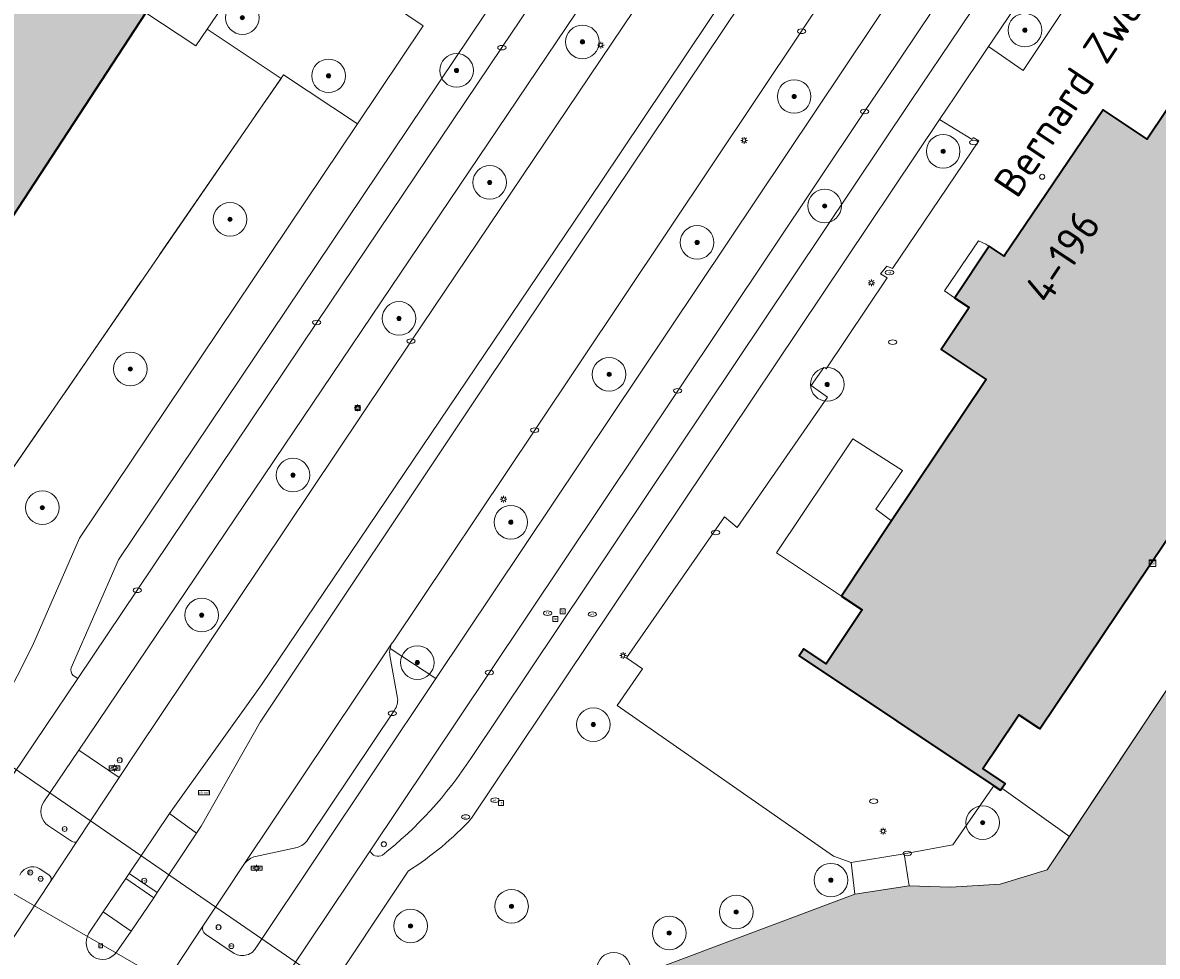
# Model space of a CAD drawing. Header units: metres. Extents: x 125349 to 128236, y 501602 to 503797.
# Tile 78 of 256: x 126357 to 126425, y 502054 to 502109. Entities that reach past the tile are written whole.
import ezdxf
from ezdxf.enums import TextEntityAlignment as Align

# ---------------------------------------------------------------- set-up
doc = ezdxf.new("R2010")
doc.units = ezdxf.units.M
doc.linetypes.add('IE-TERREINAFSCHEIDING-SO', pattern=[10, 8, -2])
doc.layers.get('0').update_dxf_attribs({"linetype": 'CONTINUOUS'})
for name, color, linetype, lineweight in [('B-WE-GK-BESCHOEIING-G', 130, 'GK-BESCHOEIING-SO', 18), ('B-WE-GR-BEPLANTING_CULTUUR_BOSPLANTSOEN-GV', 90, 'CONTINUOUS', 18), ('B-WE-GR-BEPLANTING_CULTUUR_HEESTERS-GV', 90, 'CONTINUOUS', 18), ('B-WE-GR-BOOM-S-500', 90, 'CONTINUOUS', 18), ('B-WE-GR-GROENVOORZIENING-GV', 80, 'CONTINUOUS', 18), ('B-WE-IE-MEUBILAIR-S', 7, 'CONTINUOUS', 18), ('B-WE-IE-TERREINAFSCHEIDING-G', 210, 'IE-TERREINAFSCHEIDING-SO', 18), ('B-WE-KW-KUNSTWERK_DUIKER-G', 170, 'CONTINUOUS', 18), ('B-WE-OG-BEBOUWING-GV', 7, 'CONTINUOUS', 35), ('B-WE-OG-BEBOUWING-T18', 10, 'CONTINUOUS', 18), ('B-WE-OG-TERREIN_ERF-GV', 7, 'CONTINUOUS', 18), ('B-WE-OG-TOPOGRAFIE-T18', 10, 'CONTINUOUS', 18), ('B-WE-OG-WATER-GV', 130, 'CONTINUOUS', 18), ('B-WE-VH-GESLOTENVERHARDING-GV', 10, 'CONTINUOUS', 18), ('B-WE-VH-GESLOTENVERHARDING_ASFALT-GV', 10, 'CONTINUOUS', 18), ('B-WE-VH-OPENVERHARDING-GV', 90, 'CONTINUOUS', 18), ('B-WE-VH-OPENVERHARDING_BETONSTRAATSTEEN-GV', 90, 'CONTINUOUS', 18), ('B-WE-VH-OPENVERHARDING_TEGEL-GV', 90, 'CONTINUOUS', 18), ('B-WE-VW-MARKERING_PICTOGRAM-G', 7, 'CONTINUOUS', 18)]:
    doc.layers.add(name, color=color, linetype=linetype, lineweight=lineweight)
doc.layers.add('B-WE-OG-BEBOUWING-V', color=7, linetype='CONTINUOUS', lineweight=18, true_color=0xcc646e)
doc.layers.add('B-WE-OG-WATER-V', color=7, linetype='CONTINUOUS', lineweight=18, true_color=0xbee8ff)
doc.styles.add('NLCS-ISO', font='NLCS-ISO.ttf')
doc.styles.add('NLCS-ISO-M1000-T18', font='NLCS-ISO.ttf', dxfattribs={"height": 1.8})
doc.linetypes.add('GK-BESCHOEIING-SO', pattern='A,18,-3,[1,NLCS.SHX,S=0.6,R=0,X=0,Y=0],-3', length=24)

# ---------------------------------------------------------------- blocks, each defined once
blk = doc.blocks.new('SIE-MEUBILAIR_BORD_LOCATIEPAAL-SO')
blk.add_lwpolyline([(-0.75, -0.75), (0.75, -0.75), (0.75, 0.75), (-0.75, 0.75)], close=True)
at = {"style": 'NLCS-ISO'}
blk.add_text('lp', height=0.75, dxfattribs=at).set_placement((0.01, 0.12), align=Align.MIDDLE_CENTER)
blk = doc.blocks.new('SIE-MEUBILAIR_BORD_STRAATNAAM-SO')
blk.add_lwpolyline([(-1.62, -0.62), (1.62, -0.62), (1.62, 0.62), (-1.62, 0.62)], close=True)
at = {"style": 'NLCS-ISO'}
blk.add_text('straat', height=0.75, dxfattribs=at).set_placement((0, 0.08), align=Align.MIDDLE_CENTER)
blk = doc.blocks.new('SIE-MEUBILAIR_BORD_VERKEER-SO')
blk.add_lwpolyline([(-0.5625, -0.5625), (0.5625, -0.5625), (0.5625, 0.5625), (-0.5625, 0.5625)], close=True)
at = {"style": 'NLCS-ISO'}
blk.add_text('vb', height=0.75, dxfattribs=at).set_placement((0, 0), align=Align.MIDDLE_CENTER)
blk = doc.blocks.new('SIE-MEUBILAIR_BORD_RECLAME-SO')
blk.add_lwpolyline([(-0.75, -0.75), (0.75, -0.75), (0.75, 0.75), (-0.75, 0.75)], close=True)
at = {"style": 'NLCS-ISO'}
blk.add_text('rb', height=0.75, dxfattribs=at).set_placement((0, 0), align=Align.MIDDLE_CENTER)
blk = doc.blocks.new('SIE-MEUBILAIR_KAST_CAI-SO')
for points in [[(-1, 1), (1, 1), (1, 0.84), (-1, 0.84)], [(-1, 0.76), (1, 0.76), (1, -1), (-1, -1)]]:
    blk.add_lwpolyline(points, close=True)
at = {"style": 'NLCS-ISO'}
blk.add_text('cai', height=0.75, dxfattribs=at).set_placement((0, 0), align=Align.MIDDLE_CENTER)
blk = doc.blocks.new('SIE-MEUBILAIR_PAAL_VRI-SO')
blk.add_circle((0, 0), 0.75)
at = {"style": 'NLCS-ISO'}
blk.add_text('vri', height=0.75, dxfattribs=at).set_placement((-0.08, 0.07), align=Align.MIDDLE_CENTER)
blk = doc.blocks.new('SIE-MEUBILAIR_PAAL_LICHTMAST-SO')
for points in [[(-0.62, 0), (-1, 0)], [(-0.71, 0.71), (-0.44, 0.44)], [(0, 1), (0, 0.62)], [(0.44, 0.44), (0.71, 0.71)], [(1, 0), (0.62, 0)], [(-0.71, -0.71), (-0.44, -0.44)], [(0, -0.62), (0, -1)], [(0.44, -0.44), (0.71, -0.71)]]:
    blk.add_lwpolyline(points)
blk.add_circle((0, 0), 0.5)
blk = doc.blocks.new('SIE-MEUBILAIR_PAAL_DRUKKNOPPAAL-SO')
blk.add_circle((0, 0), 0.75)
at = {"style": 'NLCS-ISO'}
blk.add_text('dk', height=0.75, dxfattribs=at).set_placement((0, 0.07), align=Align.MIDDLE_CENTER)
blk = doc.blocks.new('SIE-MEUBILAIR_PAAL_AFSLUITPAAL-SO')
blk.add_circle((0, 0), 0.75)
blk = doc.blocks.new('SIE-MEUBILAIR_PAAL_VERKEERSBORD-SO')
blk.add_circle((0, 0), 0.75)
blk = doc.blocks.new('SIE-MEUBILAIR_PUT_KOLK-SO')
blk.add_ellipse((0, 0), major_axis=(1.25, 0), ratio=0.54)
blk = doc.blocks.new('SIE-MEUBILAIR_PUT_WATERLEIDINGPUT-SO')
blk.add_ellipse((0, 0), major_axis=(1.25, 0), ratio=0.54)
at = {"style": 'NLCS-ISO'}
blk.add_text('wl', height=0.75, dxfattribs=at).set_placement((-0.14, 0), align=Align.MIDDLE_CENTER)
blk = doc.blocks.new('SIE-MEUBILAIR_PUT_BRANDKRAAN-SO')
blk.add_ellipse((0, 0), major_axis=(1.25, 0), ratio=0.54)
at = {"style": 'NLCS-ISO'}
blk.add_text('bk', height=0.75, dxfattribs=at).set_placement((0.03, 0), align=Align.MIDDLE_CENTER)
blk = doc.blocks.new('SGR-BOOM_01-SO')
at = {"linetype": 'ByBlock', "lineweight": 18}
h = blk.add_hatch(color=0, dxfattribs=at)
h.dxf.hatch_style = 1
edge = h.paths.add_edge_path()
edge.add_arc((0, 0), 0.25, 0, 360)
at = {"color": 0, "linetype": 'ByBlock', "lineweight": 18}
for radius in [2, 0.25]:
    blk.add_circle((0, 0), radius, dxfattribs=at)

msp = doc.modelspace()

# ---------------------------------------------------------------- hatches: boundary and pattern name
at = {"layer": 'B-WE-OG-BEBOUWING-V'}
for points in [[(126340.972, 502125.443), (126335.585, 502129.115), (126335.703, 502129.289), (126335.439, 502129.469), (126330.712, 502122.535), (126337.408, 502117.945), (126337.629, 502118.247), (126338.703, 502117.515), (126340.447, 502116.326), (126337.438, 502111.979), (126336.639, 502112.481), (126335.635, 502111.034), (126334.28, 502109.087), (126333.326, 502107.74), (126323.046, 502114.642), (126319.29, 502108.944), (126320.748, 502107.958), (126317.111, 502102.46), (126317.083, 502102.418), (126331.633, 502092.743), (126332.687, 502094.29), (126345.362, 502085.757), (126349.73, 502092.297), (126347.984, 502093.451), (126352.101, 502099.391), (126355.793, 502096.977), (126364.365, 502110.085), (126357.416, 502114.677), (126357.263, 502114.45), (126357.487, 502114.299), (126356.481, 502112.807), (126353.618, 502114.694), (126349.275, 502117.556), (126342.884, 502121.767), (126340.951, 502123.085), (126342.173, 502124.878), (126341.909, 502125.059), (126341.79, 502124.885)], [(126417.509, 502067.528), (126417.587, 502067.476), (126451.334, 502117.722), (126441.132, 502124.549), (126439.361, 502125.734), (126439.085, 502125.32), (126440.428, 502124.423), (126438.586, 502121.691), (126437.35, 502122.524), (126423.979, 502102.562), (126423.92, 502102.601), (126421.362, 502104.315), (126415.48, 502095.632), (126415.46, 502095.603), (126414.574, 502096.193), (126412.523, 502093.128), (126412.519, 502093.121), (126413.383, 502092.543), (126411.715, 502090.049), (126414.391, 502088.259), (126408.767, 502079.84), (126405.78, 502075.369), (126407.015, 502074.544), (126404.871, 502071.335), (126403.54, 502072.223), (126403.266, 502071.812), (126414.847, 502064.075), (126415.245, 502063.809), (126415.336, 502063.944), (126415.52, 502064.221), (126414.207, 502065.098), (126416.15, 502068.007), (126416.348, 502068.304)]]:
    msp.add_hatch(color=256, dxfattribs=at).paths.add_polyline_path(points)
at = {"layer": 'B-WE-OG-WATER-V'}
h = msp.add_hatch(color=256, dxfattribs=at)
edge = h.paths.add_edge_path()
edge.add_line((126389.484, 502044.893), (126392.388, 502045.459))
edge.add_line((126392.388, 502045.459), (126410.497, 502051.379))
edge.add_line((126410.497, 502051.379), (126413.384, 502052.012))
edge.add_line((126413.384, 502052.012), (126416.905, 502051.3))
edge.add_line((126416.905, 502051.3), (126419.923, 502049.827))
edge.add_arc((126395.34, 502017.534), 40.585, 48.04649, 52.71926, ccw=False)
edge.add_line((126422.472, 502047.717), (126422.846, 502047.655))
edge.add_arc((126419.865, 502042.616), 5.855, 51.78977, 59.39829, ccw=False)
edge.add_arc((126419.834, 502042.576), 5.905, 36.41778, 51.78626, ccw=False)
edge.add_arc((126419.857, 502042.605), 5.87, -5.3749, 36.3277, ccw=False)
edge.add_arc((126417.62, 502042.787), 8.114, 337.64078, 354.82547, ccw=False)
edge.add_line((126425.124, 502039.7), (126427.998, 502039.125))
edge.add_line((126427.998, 502039.125), (126430.403, 502038.652))
edge.add_line((126430.403, 502038.652), (126433.368, 502038.079))
edge.add_arc((126440.708, 502035.629), 7.738, 130.95435, 161.54094, ccw=False)
edge.add_arc((126440.693, 502035.653), 7.71, 122.22889, 130.98526, ccw=False)
edge.add_arc((126439.109, 502038.158), 4.746, 62.05962, 122.18257, ccw=False)
edge.add_arc((126464.77, 502087.578), 50.939, 242.60677, 264.63973)
edge.add_line((126460.011, 502036.862), (126500, 502034.008))
edge.add_line((126500, 502034.008), (126502.402, 502033.851))
edge.add_line((126502.402, 502033.851), (126513.909, 502033.081))
edge.add_line((126513.909, 502033.081), (126527.359, 502032.345))
edge.add_line((126527.359, 502032.345), (126528.303, 502032.254))
edge.add_line((126528.303, 502032.254), (126529.26, 502032.16))
edge.add_arc((126515.984, 501953.998), 79.282, 78.52228, 80.3602, ccw=False)
edge.add_arc((126526.804, 502010.204), 22.054, 68.57404, 77.01281, ccw=False)
edge.add_arc((126522.306, 501996.324), 36.629, 64.69913, 69.95619, ccw=False)
edge.add_arc((126538.592, 502030.274), 1.048, 232.8651, 281.87705)
edge.add_arc((126538.412, 502030.669), 1.474, 285.57046, 315.29148)
edge.add_arc((126533.437, 502034.93), 8.022, 318.66583, 328.64549)
edge.add_arc((126536.598, 502032.865), 4.249, 330.23683, 340.62883)
edge.add_arc((126539.01, 502032.196), 1.76, 335.15666, 353.62136)
edge.add_arc((126538.94, 502032.104), 1.822, 356.73258, 373.97907)
edge.add_arc((126535.067, 502029.333), 6.491, 29.65314, 41.09275)
edge.add_arc((126536.134, 502030.183), 5.128, 41.76576, 59.26264)
edge.add_arc((126530.918, 502020.961), 15.723, 60.10176, 68.59493)
edge.add_arc((126526.384, 502007.826), 29.611, 69.70315, 75.88017)
edge.add_arc((126527.796, 502014.813), 22.494, 75.02592, 84.10829)
edge.add_line((126530.105, 502037.188), (126502.367, 502038.902))
edge.add_line((126502.367, 502038.902), (126500, 502039.058))
edge.add_line((126500, 502039.058), (126483.601, 502040.113))
edge.add_line((126483.601, 502040.113), (126467.49, 502041.15))
edge.add_line((126467.49, 502041.15), (126465.424, 502041.283))
edge.add_arc((126466.495, 502057.524), 16.276, 243.61735, 266.22834, ccw=False)
edge.add_arc((126469.245, 502061.001), 20.634, 206.34257, 241.06459, ccw=False)
edge.add_arc((126462.053, 502056.274), 12.136, 155.31543, 201.40349, ccw=False)
edge.add_line((126451.026, 502061.342), (126452.621, 502063.744))
edge.add_line((126452.621, 502063.744), (126454.526, 502066.613))
edge.add_line((126454.526, 502066.613), (126477.599, 502101.356))
edge.add_arc((126486.08, 502094.616), 10.833, 130.80024, 141.5217, ccw=False)
edge.add_line((126479.001, 502102.816), (126486.966, 502107.296))
edge.add_arc((126484.558, 502111.973), 5.261, 297.24086, 326.96085)
edge.add_line((126488.968, 502109.105), (126492.238, 502114.03))
edge.add_line((126492.238, 502114.03), (126493.058, 502115.264))
edge.add_line((126493.058, 502115.264), (126500, 502125.72))
edge.add_line((126500, 502125.72), (126500.749, 502126.851))
edge.add_line((126500.749, 502126.851), (126502.377, 502129.307))
edge.add_line((126502.377, 502129.307), (126505.166, 502133.418))
edge.add_line((126505.166, 502133.418), (126510.468, 502141.234))
edge.add_line((126510.468, 502141.234), (126518.513, 502153.296))
edge.add_line((126518.513, 502153.296), (126521.647, 502157.971))
edge.add_line((126521.647, 502157.971), (126522.638, 502159.45))
edge.add_line((126522.638, 502159.45), (126525.033, 502163.022))
edge.add_line((126525.033, 502163.022), (126522.864, 502175.946))
edge.add_line((126522.864, 502175.946), (126521.58, 502183.594))
edge.add_line((126521.58, 502183.594), (126518.607, 502185.589))
edge.add_line((126518.607, 502185.589), (126516.323, 502187.122))
edge.add_line((126516.323, 502187.122), (126515.015, 502187.999))
edge.add_line((126515.015, 502187.999), (126502.19, 502184.774))
edge.add_line((126502.19, 502184.774), (126500, 502181.561))
edge.add_line((126500, 502181.561), (126471.507, 502139.392))
edge.add_line((126471.507, 502139.392), (126468.313, 502134.665))
edge.add_line((126468.313, 502134.665), (126463.072, 502126.908))
edge.add_line((126463.072, 502126.908), (126459.857, 502122.066))
edge.add_line((126459.857, 502122.066), (126458.177, 502119.535))
edge.add_line((126458.177, 502119.535), (126448.532, 502105.009))
edge.add_line((126448.532, 502105.009), (126443.712, 502097.749))
edge.add_line((126443.712, 502097.749), (126431.478, 502079.324))
edge.add_line((126431.478, 502079.324), (126428.07, 502074.19))
edge.add_line((126428.07, 502074.19), (126419.351, 502061.059))
edge.add_line((126419.351, 502061.059), (126418.03, 502059.069))
edge.add_line((126418.03, 502059.069), (126415.228, 502058.226))
edge.add_line((126415.228, 502058.226), (126412.278, 502058.034))
edge.add_line((126412.278, 502058.034), (126409.812, 502058.118))
edge.add_line((126409.812, 502058.118), (126406.575, 502057.634))
edge.add_line((126406.575, 502057.634), (126394.465, 502053.079))
edge.add_line((126394.465, 502053.079), (126387.822, 502050.879))
edge.add_line((126387.822, 502050.879), (126387.919, 502050.756))
edge.add_line((126387.919, 502050.756), (126386.181, 502048.769))
edge.add_line((126386.181, 502048.769), (126388.839, 502045.017))
edge.add_line((126388.839, 502045.017), (126388.995, 502044.797))
edge.add_line((126388.995, 502044.797), (126389.484, 502044.893))

# ---------------------------------------------------------------- linework, layer by layer
at = {"layer": 'B-WE-GK-BESCHOEIING-G', "flags": 128}
msp.add_lwpolyline([(126425.124, 502039.7), (126425.501, 502040.856), (126425.701, 502042.055), (126425.701, 502043.159), (126425.494, 502044.243), (126425.087, 502045.27), (126424.495, 502046.202), (126423.739, 502047.006), (126422.846, 502047.655), (126422.472, 502047.717), (126416.057, 502052.435), (126410.115, 502051.94), (126398.327, 502048.266), (126389.717, 502045.031), (126386.484, 502044.98), (126384.037, 502046.427), (126384.258, 502047.921), (126384.478, 502048.337), (126384.733, 502048.732), (126385.021, 502049.104), (126385.34, 502049.45), (126385.687, 502049.767), (126386.06, 502050.053), (126386.456, 502050.307), (126386.872, 502050.526), (126387.306, 502050.708), (126394.465, 502053.079), (126406.575, 502057.634), (126409.812, 502058.118), (126412.278, 502058.034), (126415.228, 502058.226), (126418.03, 502059.069), (126463.072, 502126.908), (126500, 502181.561), (126502.19, 502184.774), (126515.015, 502187.999)], dxfattribs=at)
at = {"layer": 'B-WE-GR-BEPLANTING_CULTUUR_BOSPLANTSOEN-GV', "flags": 128}
for points in [[(126419.351, 502061.059), (126428.07, 502074.19), (126431.478, 502079.324), (126443.712, 502097.749), (126448.532, 502105.009), (126458.177, 502119.535), (126457.142, 502120.152), (126457.294, 502122.138), (126456.502, 502124.314), (126456.148, 502124.467), (126454.579, 502121.992), (126455.788, 502121.206), (126453.825, 502118.083), (126452.247, 502119.082), (126451.334, 502117.722), (126417.587, 502067.476), (126417.509, 502067.528), (126416.348, 502068.304), (126416.15, 502068.007), (126414.207, 502065.098), (126415.52, 502064.221), (126415.336, 502063.944)], [(126348.894, 502077.867), (126346.791, 502074.56), (126346.77, 502074.111), (126346.6, 502073.691), (126346.345, 502073.242), (126346.005, 502072.759), (126345.738, 502072.38), (126348.519, 502065), (126353.527, 502064.255), (126354.068, 502065.703), (126356.719, 502070.596), (126357.615, 502072.401), (126360.426, 502078.816), (126376.962, 502103.469), (126372.568, 502106.387), (126371.561, 502104.932), (126351.632, 502075.992)]]:
    msp.add_lwpolyline(points, close=True, dxfattribs=at)
at = {"layer": 'B-WE-GR-BEPLANTING_CULTUUR_HEESTERS-GV', "flags": 128}
for points in [[(126447.95, 502200.691), (126434.624, 502180.755), (126415.464, 502147.949), (126393.456, 502115.263), (126360.377, 502066.195), (126362.783, 502064.57), (126363.826, 502066.148), (126380.158, 502090.545), (126396.08, 502114.188), (126407.456, 502131.249), (126417.577, 502146.526), (126418.203, 502147.588), (126426.492, 502161.868), (126434.263, 502175.289), (126436.4, 502178.944), (126443.244, 502189.206), (126451.857, 502202.045), (126453.235, 502204.095), (126450.874, 502205.702)], [(126378.907, 502072.243), (126381.644, 502070.462), (126440.728, 502158.766), (126465.501, 502195.768), (126462.767, 502197.624), (126461.333, 502195.506), (126452.736, 502182.633), (126443.525, 502168.901), (126434.866, 502156.008), (126425.71, 502142.299), (126414.85, 502126.103), (126403.41, 502108.988), (126387.524, 502085.248), (126379.046, 502072.594), (126379.045, 502072.593)], [(126422.129, 502126.515), (126418.344, 502120.875), (126411.233, 502110.275), (126408.325, 502105.939), (126407.164, 502104.208), (126396.033, 502087.59), (126384.823, 502070.817), (126377.725, 502060.212)], [(126383.717, 502065.709), (126409.938, 502104.87), (126412.843, 502109.202), (126423.771, 502125.432), (126422.129, 502126.515)], [(126391.654, 502117.061), (126390.009, 502118.132), (126362.742, 502077.53), (126359.921, 502071.095)], [(126360.328, 502070.465), (126363.861, 502075.715), (126374.541, 502091.657), (126385.566, 502108.014), (126391.654, 502117.061)], [(126406.575, 502057.634), (126406.359, 502059.502), (126405.314, 502059.884), (126392.434, 502068.864), (126393.938, 502071.033), (126392.992, 502071.695), (126398.822, 502080.092), (126399.579, 502079.451), (126404.954, 502087.207), (126403.987, 502087.896), (126404.733, 502088.975), (126404.87, 502088.891), (126408.513, 502094.305), (126408.104, 502094.549), (126408.486, 502095.003), (126408.824, 502094.861), (126413.962, 502102.459), (126413.963, 502102.461), (126413.623, 502102.656), (126413.561, 502102.554), (126411.629, 502103.738), (126383.768, 502062.143)], [(126360.046, 502070.646), (126360.328, 502070.465)], [(126379.995, 502059.004), (126374.928, 502051.398), (126372.916, 502049.622), (126375.95, 502047.132)], [(126389.484, 502044.893), (126388.995, 502044.797), (126388.839, 502045.017), (126386.181, 502048.769), (126387.919, 502050.756), (126387.822, 502050.879), (126394.465, 502053.079), (126406.575, 502057.634)]]:
    msp.add_lwpolyline(points, dxfattribs=at)
for points in [[(126419.83, 502115.945), (126414.752, 502108.392), (126414.542, 502108.079), (126416.605, 502106.662), (126421.9, 502114.602)], [(126368.019, 502109.112), (126372.421, 502106.18), (126371.561, 502104.932), (126372.568, 502106.387), (126376.962, 502103.469), (126380.879, 502109.309), (126374.49, 502113.634), (126372.172, 502115.202)], [(126412.519, 502093.121), (126412.523, 502093.128), (126414.574, 502096.193), (126414.565, 502096.199), (126414.38, 502096.322), (126413.94, 502096.518), (126411.908, 502093.529)], [(126409.507, 502060.023), (126409.812, 502058.118), (126412.278, 502058.034), (126415.228, 502058.226), (126418.03, 502059.069), (126419.351, 502061.059), (126415.336, 502063.944), (126415.245, 502063.809), (126414.847, 502064.075), (126414.79, 502063.993), (126412.414, 502060.566)]]:
    msp.add_lwpolyline(points, close=True, dxfattribs=at)
at = {"layer": 'B-WE-GR-BEPLANTING_CULTUUR_HEESTERS-GV'}
for points in [[(126379.045, 502072.593, 0.085881), (126378.907, 502072.243)], [(126359.921, 502071.095, 0.269094), (126360.046, 502070.646)], [(126378.453, 502059.949, 0.081638), (126383.717, 502065.709)], [(126383.768, 502062.143, -0.064827), (126379.995, 502059.004)], [(126377.725, 502060.212, 0.47936), (126378.453, 502059.949)]]:
    msp.add_lwpolyline(points, format="xyb", dxfattribs=at)
at = {"layer": 'B-WE-GR-GROENVOORZIENING-GV', "flags": 128}
msp.add_lwpolyline([(126405.78, 502075.369), (126408.767, 502079.84), (126408.693, 502079.896), (126407.838, 502080.54), (126409.422, 502082.852), (126406.459, 502084.731), (126401.923, 502077.946), (126405.729, 502075.403)], close=True, dxfattribs=at)
at = {"layer": 'B-WE-IE-TERREINAFSCHEIDING-G', "flags": 128}
msp.add_lwpolyline([(126368.019, 502109.112), (126372.421, 502106.18), (126351.632, 502075.992), (126330.485, 502090.472), (126331.633, 502092.743)], dxfattribs=at)
at = {"layer": 'B-WE-KW-KUNSTWERK_DUIKER-G', "flags": 128}
msp.add_lwpolyline([(126345.812, 502072.485), (126383.783, 502046.35)], dxfattribs=at)
at = {"layer": 'B-WE-OG-BEBOUWING-GV', "flags": 128}
for points in [[(126437.35, 502122.524), (126423.979, 502102.562), (126423.92, 502102.601), (126421.362, 502104.315), (126415.48, 502095.632), (126415.46, 502095.603), (126414.574, 502096.193), (126412.523, 502093.128), (126412.519, 502093.121), (126413.383, 502092.543), (126411.715, 502090.049), (126414.391, 502088.259), (126408.767, 502079.84), (126405.78, 502075.369), (126407.015, 502074.544), (126404.871, 502071.335), (126403.54, 502072.223), (126403.266, 502071.812), (126414.847, 502064.075), (126415.245, 502063.809), (126415.336, 502063.944), (126415.52, 502064.221), (126414.207, 502065.098), (126416.15, 502068.007), (126416.348, 502068.304), (126417.509, 502067.528), (126417.587, 502067.476), (126451.334, 502117.722)], [(126317.083, 502102.418), (126331.633, 502092.743), (126332.687, 502094.29), (126345.362, 502085.757), (126349.73, 502092.297), (126347.984, 502093.451), (126352.101, 502099.391), (126355.793, 502096.977), (126364.365, 502110.085)]]:
    msp.add_lwpolyline(points, dxfattribs=at)
at = {"layer": 'B-WE-OG-TERREIN_ERF-GV', "flags": 128}
for points in [[(126330.485, 502090.472), (126348.894, 502077.867), (126351.632, 502075.992), (126371.561, 502104.932), (126372.421, 502106.18), (126368.019, 502109.112), (126367.341, 502108.118), (126364.365, 502110.085), (126355.793, 502096.977), (126352.101, 502099.391), (126347.984, 502093.451), (126349.73, 502092.297), (126345.362, 502085.757), (126332.687, 502094.29), (126331.633, 502092.743)], [(126409.812, 502058.118), (126409.507, 502060.023), (126406.359, 502059.502), (126406.575, 502057.634)]]:
    msp.add_lwpolyline(points, close=True, dxfattribs=at)
at = {"layer": 'B-WE-OG-WATER-GV', "flags": 128}
msp.add_lwpolyline([(126458.177, 502119.535), (126448.532, 502105.009), (126443.712, 502097.749), (126431.478, 502079.324), (126428.07, 502074.19), (126419.351, 502061.059), (126418.03, 502059.069), (126415.228, 502058.226), (126412.278, 502058.034), (126409.812, 502058.118), (126406.575, 502057.634), (126394.465, 502053.079), (126387.822, 502050.879), (126387.919, 502050.756), (126386.181, 502048.769), (126388.839, 502045.017), (126388.995, 502044.797), (126389.484, 502044.893)], dxfattribs=at)
at = {"layer": 'B-WE-VH-GESLOTENVERHARDING-GV', "flags": 128}
msp.add_lwpolyline([(126363.489, 502055.42), (126364.844, 502057.415), (126363.185, 502058.56), (126361.826, 502056.569)], close=True, dxfattribs=at)
at = {"layer": 'B-WE-VH-GESLOTENVERHARDING_ASFALT-GV', "flags": 128}
for points in [[(126456.108, 502208.371), (126453.235, 502204.095), (126451.857, 502202.045), (126443.244, 502189.206), (126436.4, 502178.944), (126434.263, 502175.289), (126426.492, 502161.868), (126418.203, 502147.588), (126417.577, 502146.526), (126407.456, 502131.249), (126396.08, 502114.188), (126380.158, 502090.545), (126363.826, 502066.148), (126362.783, 502064.57), (126360.263, 502060.76), (126358.691, 502058.382), (126354.437, 502051.953)], [(126351.536, 502039.123), (126355.12, 502036.679), (126362.226, 502047.379), (126366.068, 502053.164), (126367.763, 502055.717), (126369.071, 502057.687), (126370.251, 502059.45), (126378.758, 502072.165), (126379.045, 502072.593), (126379.046, 502072.594), (126387.524, 502085.248), (126403.41, 502108.988), (126414.85, 502126.103), (126425.71, 502142.299), (126434.866, 502156.008), (126443.525, 502168.901), (126452.736, 502182.633), (126461.333, 502195.506), (126462.767, 502197.624)], [(126420.316, 502143.376), (126414.145, 502134.27), (126413.571, 502133.428), (126405.403, 502120.848), (126391.462, 502100.009), (126371.266, 502070.095), (126365.78, 502062.421), (126367.392, 502061.263), (126367.662, 502061.677), (126371.176, 502067.868), (126384.69, 502088.125), (126406.277, 502120.33), (126414.421, 502132.972), (126435.73, 502164.592), (126433.517, 502166.045)], [(126365.78, 502062.421), (126371.266, 502070.095), (126391.462, 502100.009), (126405.403, 502120.848), (126413.571, 502133.428), (126414.145, 502134.27), (126420.316, 502143.376)], [(126406.277, 502120.33), (126384.69, 502088.125), (126371.176, 502067.868), (126367.662, 502061.677), (126367.392, 502061.263), (126365.043, 502057.716), (126364.844, 502057.415), (126363.489, 502055.42)], [(126392.68, 502118.586), (126391.654, 502117.061), (126385.566, 502108.014), (126374.541, 502091.657), (126363.861, 502075.715), (126360.328, 502070.465), (126356.477, 502064.742), (126352.558, 502054.007), (126345.431, 502043.245), (126347.685, 502041.749), (126354.437, 502051.953)], [(126358.306, 502063.123), (126360.377, 502066.195), (126393.456, 502115.263)], [(126360.978, 502055.313), (126361.826, 502056.569), (126363.185, 502058.56), (126363.388, 502058.861), (126365.78, 502062.421)], [(126359.938, 502060.779), (126358.581, 502061.684)], [(126358.691, 502058.382), (126360.263, 502060.76)], [(126358.021, 502059.162), (126358.603, 502058.784)], [(126361.826, 502056.569), (126360.978, 502055.313)], [(126363.489, 502055.42), (126361.826, 502056.569)], [(126362.634, 502054.181), (126363.489, 502055.42)]]:
    msp.add_lwpolyline(points, dxfattribs=at)
at = {"layer": 'B-WE-VH-GESLOTENVERHARDING_ASFALT-GV'}
for points in [[(126358.581, 502061.684, -0.410709), (126358.306, 502063.123)], [(126360.263, 502060.76, -0.286076), (126359.938, 502060.779)], [(126356.867, 502058.765, -0.428865), (126358.021, 502059.162)], [(126358.603, 502058.784, -0.403265), (126358.691, 502058.382)], [(126360.978, 502055.313, 0.390401), (126361.261, 502053.886)], [(126361.261, 502053.886, 0.396926), (126362.634, 502054.181)]]:
    msp.add_lwpolyline(points, format="xyb", dxfattribs=at)
at = {"layer": 'B-WE-VH-OPENVERHARDING-GV', "flags": 128}
for points in [[(126468.663, 502200.248), (126465.596, 502195.703), (126465.501, 502195.768), (126440.728, 502158.766), (126381.644, 502070.462)], [(126357.348, 502035.257), (126364.382, 502045.684), (126372.927, 502053.043), (126377.725, 502060.212), (126384.823, 502070.817), (126396.033, 502087.59), (126407.164, 502104.208), (126408.325, 502105.939), (126411.233, 502110.275), (126418.344, 502120.875), (126422.129, 502126.515), (126423.523, 502128.591), (126429.113, 502136.92), (126440.343, 502153.703), (126451.159, 502169.851), (126461.006, 502184.576), (126467.659, 502194.512)], [(126359.921, 502071.095), (126362.742, 502077.53), (126390.009, 502118.132), (126391.654, 502117.061), (126392.68, 502118.586), (126391.05, 502119.698), (126412.657, 502151.851), (126414.274, 502150.853), (126415.754, 502153.383)], [(126374.49, 502113.634), (126380.879, 502109.309), (126376.962, 502103.469), (126360.426, 502078.816), (126357.615, 502072.401), (126356.719, 502070.596), (126354.068, 502065.703), (126353.527, 502064.255), (126352.858, 502062.463), (126351.953, 502062.816), (126350.006, 502062.854), (126349.612, 502060.26), (126351.79, 502059.535), (126349.539, 502053.369), (126349.215, 502052.878), (126348.836, 502052.302), (126345.12, 502046.661), (126344.799, 502046.872), (126343.289, 502044.645), (126345.431, 502043.245), (126352.558, 502054.007), (126356.477, 502064.742), (126360.328, 502070.465), (126360.046, 502070.646)], [(126379.045, 502072.593), (126378.758, 502072.165), (126370.251, 502059.45)], [(126370.971, 502054.511), (126381.644, 502070.462), (126378.907, 502072.243)], [(126378.903, 502071.833), (126379.358, 502069.301)], [(126381.644, 502070.462), (126370.971, 502054.511)], [(126374.013, 502060.873), (126379.168, 502068.583)], [(126360.377, 502066.195), (126358.306, 502063.123)], [(126360.263, 502060.76), (126362.783, 502064.57), (126360.377, 502066.195)], [(126358.581, 502061.684), (126359.938, 502060.779)], [(126373.374, 502060.405), (126370.898, 502059.866)], [(126358.603, 502058.784), (126358.021, 502059.162)], [(126370.251, 502059.45), (126369.071, 502057.687), (126367.763, 502055.717)], [(126354.437, 502051.953), (126358.691, 502058.382)], [(126367.763, 502055.717), (126366.068, 502053.164)], [(126367.927, 502055.252), (126369.633, 502054.102)]]:
    msp.add_lwpolyline(points, dxfattribs=at)
at = {"layer": 'B-WE-VH-OPENVERHARDING-GV'}
for points in [[(126378.907, 502072.243, -0.085881), (126379.045, 502072.593)], [(126378.907, 502072.243, 0.097552), (126378.903, 502071.833)], [(126360.046, 502070.646, -0.269094), (126359.921, 502071.095)], [(126379.168, 502068.583, 0.189419), (126379.358, 502069.301)], [(126358.306, 502063.123, 0.410709), (126358.581, 502061.684)], [(126359.938, 502060.779, 0.286076), (126360.263, 502060.76)], [(126373.374, 502060.405, 0.187132), (126374.013, 502060.873)], [(126370.898, 502059.866, 0.175988), (126370.251, 502059.45)], [(126358.021, 502059.162, 0.428865), (126356.867, 502058.765)], [(126358.691, 502058.382, 0.403265), (126358.603, 502058.784)], [(126367.763, 502055.717, 0.322646), (126367.927, 502055.252)], [(126370.971, 502054.511, -0.443352), (126369.633, 502054.102)]]:
    msp.add_lwpolyline(points, format="xyb", dxfattribs=at)
at = {"layer": 'B-WE-VH-OPENVERHARDING-GV', "flags": 128}
for points in [[(126363.388, 502058.861), (126365.043, 502057.716), (126367.392, 502061.263), (126365.78, 502062.421)], [(126363.388, 502058.861), (126363.185, 502058.56), (126364.844, 502057.415), (126365.043, 502057.716)]]:
    msp.add_lwpolyline(points, close=True, dxfattribs=at)
at = {"layer": 'B-WE-VH-OPENVERHARDING_BETONSTRAATSTEEN-GV', "flags": 128}
for points in [[(126383.768, 502062.143), (126411.629, 502103.738), (126412.534, 502105.086), (126414.542, 502108.079), (126414.752, 502108.392), (126419.83, 502115.945), (126426.385, 502125.693), (126426.48, 502125.835), (126449.608, 502160.425), (126469.633, 502190.268)], [(126422.129, 502126.515), (126423.771, 502125.432), (126412.843, 502109.202), (126409.938, 502104.87)], [(126421.9, 502114.602), (126416.605, 502106.662), (126414.542, 502108.079), (126412.534, 502105.086), (126411.629, 502103.738), (126413.561, 502102.554), (126413.623, 502102.656), (126413.963, 502102.461), (126413.962, 502102.459), (126408.824, 502094.861), (126408.486, 502095.003), (126408.104, 502094.549), (126408.513, 502094.305), (126404.87, 502088.891), (126404.733, 502088.975), (126403.987, 502087.896), (126404.954, 502087.207), (126399.579, 502079.451), (126398.822, 502080.092), (126392.992, 502071.695), (126393.938, 502071.033), (126392.434, 502068.864), (126405.314, 502059.884), (126406.359, 502059.502), (126409.507, 502060.023), (126412.414, 502060.566), (126414.79, 502063.993), (126414.847, 502064.075), (126403.266, 502071.812), (126403.54, 502072.223), (126404.871, 502071.335), (126407.015, 502074.544), (126405.78, 502075.369), (126405.729, 502075.403), (126401.923, 502077.946), (126406.459, 502084.731), (126409.422, 502082.852), (126407.838, 502080.54), (126408.693, 502079.896), (126408.767, 502079.84), (126414.391, 502088.259), (126411.715, 502090.049), (126413.383, 502092.543), (126412.519, 502093.121), (126411.908, 502093.529), (126413.94, 502096.518), (126414.38, 502096.322), (126414.565, 502096.199), (126414.574, 502096.193), (126415.46, 502095.603), (126415.48, 502095.632), (126421.362, 502104.315), (126423.92, 502102.601), (126423.979, 502102.562), (126437.35, 502122.524)], [(126409.938, 502104.87), (126383.717, 502065.709)], [(126377.725, 502060.212), (126372.927, 502053.043), (126364.382, 502045.684), (126357.348, 502035.257), (126359.464, 502033.831), (126360.938, 502036.049), (126363.143, 502039.38), (126364.857, 502041.969)], [(126364.857, 502041.969), (126366.415, 502044.323), (126365.513, 502045.002), (126366.281, 502046.008), (126367.897, 502047.386), (126369.502, 502046.616), (126370.497, 502047.593), (126372.916, 502049.622), (126374.928, 502051.398), (126379.995, 502059.004)]]:
    msp.add_lwpolyline(points, dxfattribs=at)
at = {"layer": 'B-WE-VH-OPENVERHARDING_BETONSTRAATSTEEN-GV'}
for points in [[(126383.717, 502065.709, -0.081638), (126378.453, 502059.949)], [(126379.995, 502059.004, 0.064827), (126383.768, 502062.143)], [(126378.453, 502059.949, -0.47936), (126377.725, 502060.212)]]:
    msp.add_lwpolyline(points, format="xyb", dxfattribs=at)
at = {"layer": 'B-WE-VH-OPENVERHARDING_TEGEL-GV', "flags": 128}
msp.add_lwpolyline([(126364.365, 502110.085), (126367.341, 502108.118), (126368.019, 502109.112), (126372.172, 502115.202), (126371.746, 502115.491), (126370.257, 502116.484), (126366.077, 502110.289), (126357.299, 502116.113), (126356.665, 502115.173), (126354.754, 502116.436), (126353.618, 502114.694), (126356.481, 502112.807), (126357.487, 502114.299), (126357.263, 502114.45), (126357.416, 502114.677)], close=True, dxfattribs=at)
at = {"layer": 'B-WE-VW-MARKERING_PICTOGRAM-G', "flags": 128}
msp.add_lwpolyline([(126538.561, 502014.545), (126535.268, 502015.383), (126527.568, 502015.939), (126515.781, 502016.693), (126493.397, 502018.241), (126476.57, 502019.193), (126456.488, 502019.709), (126443.867, 502019.273), (126435.136, 502018.796), (126429.619, 502018.439), (126424.936, 502018.638), (126422.396, 502019.193), (126417.792, 502020.582), (126406.997, 502024.313), (126400.29, 502027.131), (126390.21, 502030.306), (126385.05, 502032.37), (126381.756, 502036.418), (126377.225, 502044.117), (126374.447, 502047.292), (126349.744, 502061.531)], dxfattribs=at)

# ---------------------------------------------------------------- block references
at = {"layer": 'B-WE-GR-BOOM-S-500', "xscale": 0.5, "yscale": 0.5, "zscale": 0.5}
for p in [(126370.119, 502109.795), (126416.704, 502109.053), (126390.361, 502108.354), (126382.869, 502106.656), (126375.249, 502106.335), (126402.967, 502105.105), (126411.839, 502101.843), (126384.843, 502099.989), (126404.78, 502098.591), (126369.379, 502097.795), (126397.187, 502096.42), (126379.44, 502091.895), (126363.449, 502088.885), (126391.95, 502088.565), (126404.935, 502087.967), (126373.131, 502082.571), (126358.212, 502080.63), (126386.101, 502079.765), (126367.698, 502074.238), (126380.532, 502071.411), (126391.014, 502067.719), (126414.192, 502061.883), (126405.153, 502058.461), (126386.142, 502056.901), (126399.518, 502056.567), (126380.132, 502055.728), (126395.529, 502055.311), (126392.22, 502053.159)]:
    msp.add_blockref('SGR-BOOM_01-SO', p, dxfattribs=at)
at = {"layer": 'B-WE-IE-MEUBILAIR-S', "xscale": 0.2, "yscale": 0.2, "zscale": 0.2}
for name, p in [('SIE-MEUBILAIR_PUT_KOLK-SO', (126403.41, 502108.988)), ('SIE-MEUBILAIR_PAAL_LICHTMAST-SO', (126391.454, 502108.167)), ('SIE-MEUBILAIR_PUT_KOLK-SO', (126385.566, 502108.014)), ('SIE-MEUBILAIR_PUT_KOLK-SO', (126407.164, 502104.208)), ('SIE-MEUBILAIR_PAAL_LICHTMAST-SO', (126399.984, 502102.494)), ('SIE-MEUBILAIR_PUT_KOLK-SO', (126413.661, 502102.371)), ('SIE-MEUBILAIR_PAAL_AFSLUITPAAL-SO', (126417.732, 502100.329)), ('SIE-MEUBILAIR_PUT_BRANDKRAAN-SO', (126408.643, 502094.628)), ('SIE-MEUBILAIR_PAAL_LICHTMAST-SO', (126407.563, 502094.017)), ('SIE-MEUBILAIR_PUT_KOLK-SO', (126374.541, 502091.657)), ('SIE-MEUBILAIR_PUT_KOLK-SO', (126380.158, 502090.545)), ('SIE-MEUBILAIR_PUT_KOLK-SO', (126408.833, 502090.481)), ('SIE-MEUBILAIR_PUT_KOLK-SO', (126396.033, 502087.59)), ('SIE-MEUBILAIR_PAAL_LICHTMAST-SO', (126376.973, 502086.571)), ('SIE-MEUBILAIR_BORD_RECLAME-SO', (126376.973, 502086.571)), ('SIE-MEUBILAIR_PUT_KOLK-SO', (126387.524, 502085.248)), ('SIE-MEUBILAIR_PAAL_LICHTMAST-SO', (126385.67, 502081.129)), ('SIE-MEUBILAIR_PUT_KOLK-SO', (126398.294, 502079.156)), ('SIE-MEUBILAIR_KAST_CAI-SO', (126424.298, 502077.323)), ('SIE-MEUBILAIR_PUT_KOLK-SO', (126363.861, 502075.715)), ('SIE-MEUBILAIR_PUT_BRANDKRAAN-SO', (126388.29, 502074.351)), ('SIE-MEUBILAIR_BORD_LOCATIEPAAL-SO', (126389.179, 502074.458)), ('SIE-MEUBILAIR_BORD_LOCATIEPAAL-SO', (126388.748, 502074.005)), ('SIE-MEUBILAIR_PUT_WATERLEIDINGPUT-SO', (126390.953, 502074.288)), ('SIE-MEUBILAIR_PAAL_LICHTMAST-SO', (126392.782, 502071.826)), ('SIE-MEUBILAIR_PUT_KOLK-SO', (126384.823, 502070.817)), ('SIE-MEUBILAIR_PUT_KOLK-SO', (126379.041, 502068.389)), ('SIE-MEUBILAIR_PAAL_VRI-SO', (126362.815, 502065.596)), ('SIE-MEUBILAIR_BORD_STRAATNAAM-SO', (126362.508, 502065.137)), ('SIE-MEUBILAIR_PAAL_LICHTMAST-SO', (126362.508, 502065.137)), ('SIE-MEUBILAIR_BORD_STRAATNAAM-SO', (126367.828, 502063.67)), ('SIE-MEUBILAIR_PUT_WATERLEIDINGPUT-SO', (126385.164, 502063.222)), ('SIE-MEUBILAIR_BORD_LOCATIEPAAL-SO', (126385.521, 502063.054)), ('SIE-MEUBILAIR_PUT_KOLK-SO', (126407.707, 502063.157)), ('SIE-MEUBILAIR_PUT_WATERLEIDINGPUT-SO', (126383.41, 502062.216)), ('SIE-MEUBILAIR_PAAL_VRI-SO', (126359.538, 502061.505)), ('SIE-MEUBILAIR_PAAL_LICHTMAST-SO', (126408.265, 502061.373)), ('SIE-MEUBILAIR_PAAL_VERKEERSBORD-SO', (126378.538, 502060.594)), ('SIE-MEUBILAIR_PUT_KOLK-SO', (126409.705, 502060.05)), ('SIE-MEUBILAIR_PAAL_DRUKKNOPPAAL-SO', (126357.488, 502058.913)), ('SIE-MEUBILAIR_BORD_STRAATNAAM-SO', (126370.964, 502059.174)), ('SIE-MEUBILAIR_PAAL_LICHTMAST-SO', (126370.964, 502059.174)), ('SIE-MEUBILAIR_PAAL_VRI-SO', (126358.109, 502058.54)), ('SIE-MEUBILAIR_PAAL_VRI-SO', (126364.276, 502058.427)), ('SIE-MEUBILAIR_PAAL_VRI-SO', (126368.698, 502055.653)), ('SIE-MEUBILAIR_BORD_VERKEER-SO', (126361.675, 502054.551)), ('SIE-MEUBILAIR_PAAL_DRUKKNOPPAAL-SO', (126369.461, 502054.537))]:
    msp.add_blockref(name, p, dxfattribs=at)

# ---------------------------------------------------------------- texts
at = {"layer": 'B-WE-OG-BEBOUWING-T18', "style": 'NLCS-ISO-M1000-T18'}
msp.add_text('4-196', height=1.8, rotation=56.4, dxfattribs=at).set_placement((126418.932, 502095.581), align=Align.MIDDLE)
at = {"layer": 'B-WE-OG-TOPOGRAFIE-T18', "style": 'NLCS-ISO-M1000-T18'}
msp.add_text('Bernard Zweersstraat', height=1.8, rotation=56.3, dxfattribs=at).set_placement((126422.013, 502109.247), align=Align.MIDDLE)

doc.saveas('drawing.dxf')
